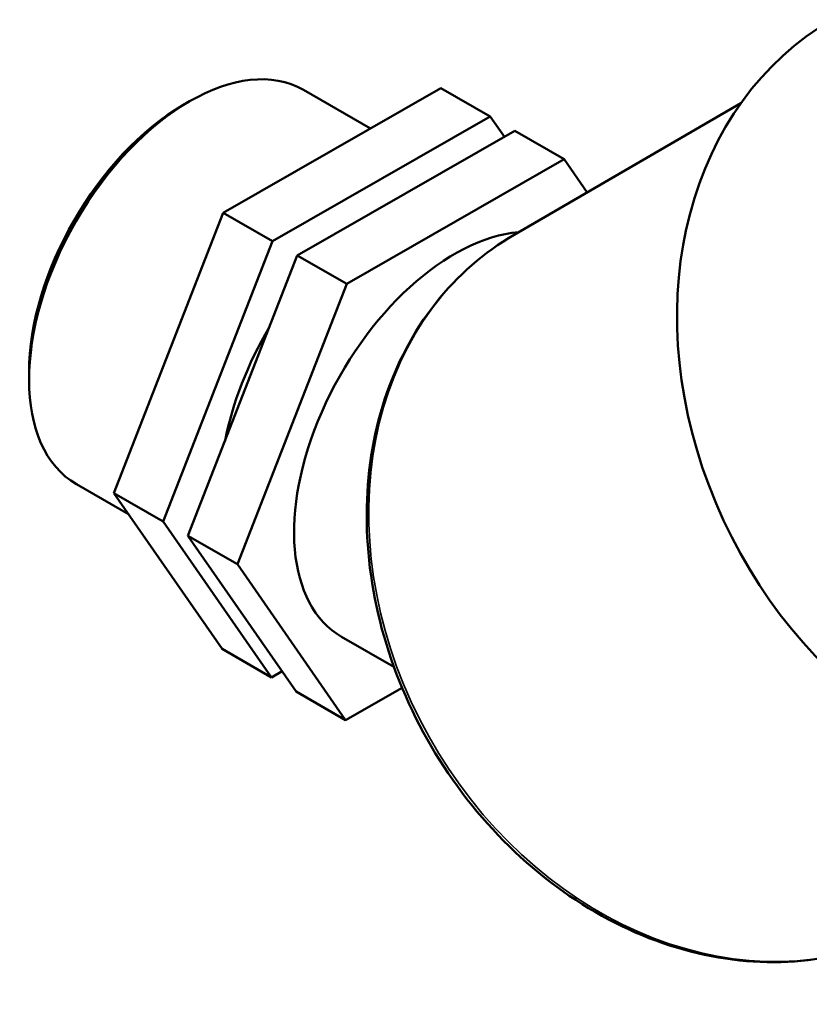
# Model space of a CAD drawing. Header units: millimetres. Extents: x 0 to 1069, y -425 to 838.
# Tile 8 of 10: x 831 to 914, y 675 to 778. Entities that reach past the tile are written whole.
import ezdxf

# ---------------------------------------------------------------- set-up
doc = ezdxf.new("R2010")
doc.units = ezdxf.units.MM
doc.layers.add('Visible (ANSI)', color=7, linetype='Continuous', lineweight=50)
doc.layers.add('Visible Narrow (ANSI)', color=7, linetype='Continuous', lineweight=35)

msp = doc.modelspace()

# ---------------------------------------------------------------- linework, layer by layer
at = {"layer": 'Visible (ANSI)'}
for p, q in [((875.571, 770.819), (852.709, 757.728)), ((861.131, 770.631), (868.167, 766.579)), ((875.571, 770.819), (880.756, 767.832)), ((848.465, 769.031), (849.138, 769.422)), ((883.258, 755.404), (907.079, 769.228)), ((857.894, 754.742), (880.756, 767.832)), ((880.756, 767.832), (882.236, 765.702)), ((883.349, 766.339), (860.487, 753.249)), ((888.534, 763.353), (883.349, 766.339)), ((888.534, 763.353), (865.673, 750.263)), ((890.953, 759.87), (888.534, 763.353)), ((852.709, 757.728), (841.222, 728.26)), ((852.709, 757.728), (857.894, 754.742)), ((846.407, 725.274), (857.894, 754.742)), ((860.487, 753.249), (849, 723.78)), ((865.673, 750.263), (860.487, 753.249)), ((865.673, 750.263), (854.185, 720.794)), ((832.302, 740.965), (832.302, 740.186)), ((837.276, 729.206), (842.756, 726.05)), ((841.222, 728.26), (846.407, 725.274)), ((841.222, 728.26), (852.597, 711.881)), ((857.782, 708.895), (846.407, 725.274)), ((854.185, 720.794), (849, 723.78)), ((849, 723.78), (860.375, 707.402)), ((854.185, 720.794), (865.56, 704.416)), ((865.12, 713.172), (870.636, 709.995)), ((852.597, 711.881), (857.782, 708.895)), ((858.895, 709.532), (857.782, 708.895)), ((865.56, 704.416), (860.375, 707.402)), ((865.56, 704.416), (871.487, 707.809))]:
    msp.add_line(p, q, dxfattribs=at)
for centre, major_axis, ratio, start_param, end_param in [((939.099, 739.346), (-22.442, 38.672), 0.8159693, 0, 2.7446746), ((849.203, 749.919), (-11.928, -20.713), 0.5780931, 3.1415927, 6.2831853), ((848.527, 750.308), (-11.451, -19.884), 0.5780931, 3.9289245, 5.4958534), ((877.047, 733.885), (11.928, 20.713), 0.5780931, 0.3766033, 3.1415927), ((869.269, 738.364), (-11.928, -20.713), 0.5780931, 4.6930566, 5.2457753)]:
    msp.add_ellipse(centre, major_axis=major_axis, ratio=ratio, start_param=start_param, end_param=end_param, dxfattribs=at)
msp.add_open_spline([(883.258, 755.404), (880.101, 753.572), (877.301, 751.128), (872.686, 745.257), (870.876, 741.827), (868.419, 734.306), (867.785, 730.21), (867.763, 721.767), (868.385, 717.42), (870.825, 708.926), (872.646, 704.78), (877.304, 697.113), (880.14, 693.594), (886.544, 687.542), (890.111, 685.01), (897.614, 681.2), (901.548, 679.919), (909.369, 678.753), (913.256, 678.858), (918.377, 679.965), (919.788, 680.383), (921.156, 680.903)], degree=3, knots=[4.7151184, 4.7151184, 4.7151184, 4.7151184, 5.0290191, 5.0290191, 5.3450479, 5.3450479, 5.6649141, 5.6649141, 5.9872596, 5.9872596, 6.3105437, 6.3105437, 6.6340145, 6.6340145, 6.9572205, 6.9572205, 7.279299, 7.279299, 7.5985804, 7.5985804, 7.7239475, 7.7239475, 7.7239475, 7.7239475], dxfattribs=at)
at = {"layer": 'Visible Narrow (ANSI)'}
msp.add_ellipse((904.297, 719.15), major_axis=(21.04, -36.255), ratio=0.8159693, start_param=3.1415927, end_param=6.1476671, dxfattribs=at)

doc.saveas('drawing.dxf')
